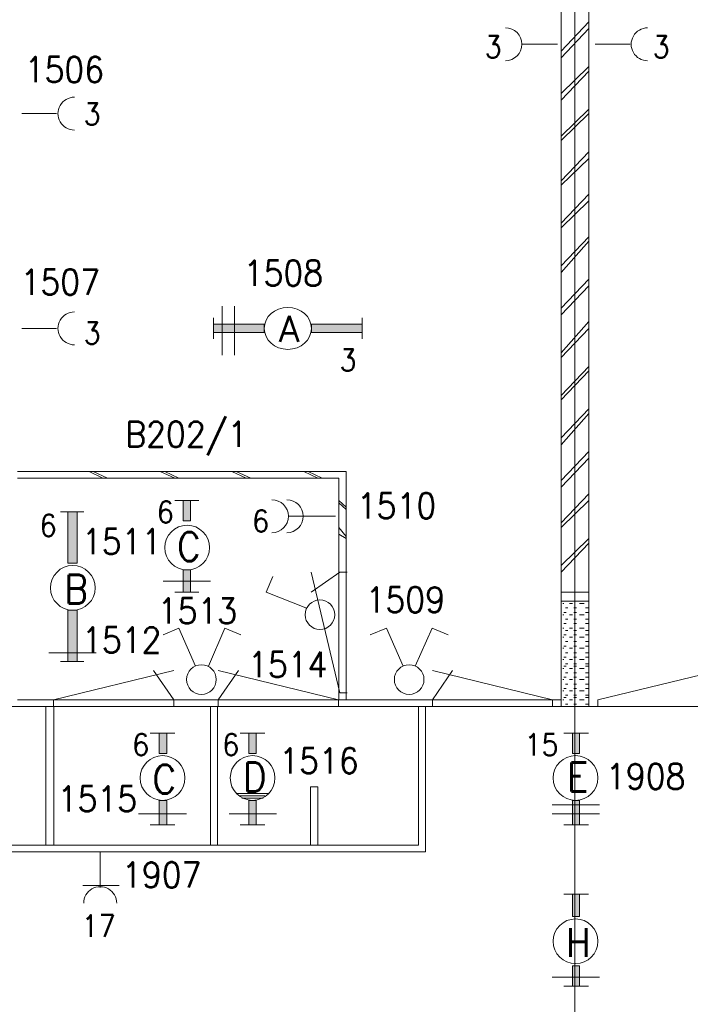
# Model space of a CAD drawing. Header units: metres. Extents: x -167 to -48, y -1901 to -1817.
# Tile 48 of 55: x -83.41 to -78.72, y -1851.57 to -1844.7. Entities that reach past the tile are written whole.
import ezdxf
from ezdxf.enums import TextEntityAlignment as Align

# ---------------------------------------------------------------- set-up
doc = ezdxf.new("R2010")
doc.units = ezdxf.units.M
doc.header["$MEASUREMENT"] = 0
doc.layers.add('Level 1', color=1, linetype='Continuous', lineweight=0)
doc.styles.add('Style-STANDARD', font='STANDARD.shx')

# ---------------------------------------------------------------- blocks, each defined once
blk = doc.blocks.new('1260')
at = {"layer": 'Level 1', "color": 1, "linetype": 'Continuous', "lineweight": 0}
for p, q in [((-630.0001, -100), (-630.0001, 100)), ((630.0001, -100), (630.0001, 100))]:
    blk.add_line(p, q, dxfattribs=at)
blk.add_circle((0, 0), 200, dxfattribs=at)
at = {"layer": 'Level 1', "color": 1, "linetype": 'Continuous', "lineweight": 0, "extrusion": (0, 0, -1)}
blk.add_solid([(200, 40), (630.0001, 40), (200, -40), (630.0001, -40)], dxfattribs=at)
at = {"layer": 'Level 1', "color": 1, "linetype": 'Continuous', "lineweight": 0}
blk.add_solid([(200, -40), (630.0001, -40), (200, 40), (630.0001, 40)], dxfattribs=at)
for points in [[(-200, 40), (-630.0001, 40), (-630.0001, -40), (-200, -40)], [(200, -40), (630.0001, -40), (630.0001, 40), (200, 40)]]:
    blk.add_3dface(points, dxfattribs=at)
at = {"layer": 'Level 1', "color": 1, "linetype": 'Continuous', "lineweight": 0, "style": 'Style-STANDARD'}
blk.add_text('A', height=250, dxfattribs=at).set_placement((-77.7681, -128.6793))

msp = doc.modelspace()

# ---------------------------------------------------------------- linework, layer by layer
at = {"layer": 'Level 1', "color": 11, "linetype": 'Continuous', "lineweight": 0}
for p, q in [((-79.5288, -1838.6015), (-79.5288, -1865.3516)), ((-153.3511, -1849.4921), (-53.8081, -1849.4921))]:
    msp.add_line(p, q, dxfattribs=at)
at = {"layer": 'Level 1', "color": 1, "linetype": 'Continuous', "lineweight": 0}
for p, q in [((-79.6245, -1842.1171), (-79.6245, -1849.4921)), ((-79.4311, -1842.1171), (-79.4311, -1849.4921)), ((-79.4311, -1844.7109), (-79.6245, -1844.9141)), ((-79.4311, -1844.7578), (-79.6245, -1844.9609)), ((-79.6499, -1844.8672), (-79.896, -1844.8672)), ((-79.3882, -1844.8672), (-79.144, -1844.8672)), ((-79.4311, -1845.0234), (-79.6245, -1845.2109)), ((-79.4311, -1845.0546), (-79.6245, -1845.2577)), ((-79.4311, -1845.3203), (-79.6245, -1845.5078)), ((-83.3921, -1845.3516), (-83.1499, -1845.3516)), ((-79.4311, -1845.3516), (-79.6245, -1845.5391)), ((-79.4311, -1845.6172), (-79.6245, -1845.8203)), ((-79.4311, -1845.664), (-79.6245, -1845.8515)), ((-79.4311, -1845.914), (-79.6245, -1846.1171)), ((-79.4311, -1845.961), (-79.6245, -1846.1484)), ((-79.4311, -1846.211), (-79.6245, -1846.4141)), ((-79.4311, -1846.2422), (-79.6245, -1846.4609)), ((-79.4311, -1846.5078), (-79.6245, -1846.7109)), ((-79.4311, -1846.5546), (-79.6245, -1846.7578)), ((-81.9936, -1846.6953), (-81.9936, -1847.039)), ((-81.9077, -1846.6953), (-81.9077, -1847.039)), ((-79.4311, -1846.8046), (-79.6245, -1847.0234)), ((-83.3921, -1846.8516), (-83.1499, -1846.8516)), ((-79.4311, -1846.8516), (-79.6245, -1847.0546)), ((-79.4311, -1847.1172), (-79.6245, -1847.3203)), ((-79.4311, -1847.1484), (-79.6245, -1847.3516)), ((-79.4311, -1847.414), (-79.6245, -1847.6172)), ((-79.4311, -1847.4453), (-79.6245, -1847.664)), ((-79.4311, -1847.7109), (-79.6245, -1847.914)), ((-79.4311, -1847.7578), (-79.6245, -1847.961)), ((-83.4233, -1847.8515), (-81.1264, -1847.8515)), ((-82.9233, -1847.8515), (-82.8276, -1847.8984)), ((-82.894, -1847.8515), (-82.7944, -1847.8984)), ((-82.4253, -1847.8515), (-82.3237, -1847.8984)), ((-82.394, -1847.8515), (-82.2964, -1847.8984)), ((-81.9253, -1847.8515), (-81.8257, -1847.8984)), ((-81.896, -1847.8515), (-81.7925, -1847.8984)), ((-81.4233, -1847.8515), (-81.3257, -1847.8984)), ((-81.3921, -1847.8515), (-81.2944, -1847.8984)), ((-81.1264, -1847.8515), (-81.1264, -1849.4453)), ((-83.4233, -1847.8984), (-81.1772, -1847.8984)), ((-81.1772, -1847.8984), (-81.1772, -1849.4453)), ((-79.4311, -1848.0078), (-79.6245, -1848.211)), ((-82.3237, -1848.0547), (-82.1557, -1848.0547)), ((-81.1772, -1848.0547), (-81.1264, -1848.1015)), ((-81.1772, -1848.0703), (-81.1264, -1848.1171)), ((-79.4311, -1848.0547), (-79.6245, -1848.2422)), ((-82.9585, -1848.1327), (-83.1225, -1848.1327)), ((-81.5249, -1848.164), (-81.2007, -1848.164)), ((-81.1772, -1848.2422), (-81.1264, -1848.3046)), ((-81.1772, -1848.289), (-81.1264, -1848.3203)), ((-79.4311, -1848.3203), (-79.6245, -1848.5078)), ((-79.4311, -1848.3515), (-79.6245, -1848.5546)), ((-81.1714, -1849.3984), (-81.3706, -1848.5546)), ((-81.1714, -1848.5546), (-81.3706, -1848.6953)), ((-81.1206, -1848.5546), (-81.1714, -1848.5546)), ((-82.4057, -1848.6172), (-82.0737, -1848.6172)), ((-81.687, -1848.6953), (-81.6382, -1848.5859)), ((-82.3237, -1848.6953), (-82.1557, -1848.6953)), ((-81.4077, -1848.8046), (-81.687, -1848.6953)), ((-79.4311, -1848.6953), (-79.6245, -1848.6953)), ((-79.4311, -1848.7578), (-79.6245, -1848.7578)), ((-79.5913, -1848.7578), (-79.6069, -1848.7578)), ((-79.5171, -1848.7578), (-79.5366, -1848.7578)), ((-79.435, -1848.7578), (-79.4546, -1848.7578)), ((-79.6069, -1848.7734), (-79.6128, -1848.7734)), ((-79.5913, -1848.836), (-79.6069, -1848.836)), ((-79.5796, -1848.8046), (-79.5952, -1848.8046)), ((-79.5464, -1848.7734), (-79.5678, -1848.7734)), ((-79.5171, -1848.8046), (-79.5366, -1848.8046)), ((-79.5171, -1848.836), (-79.5366, -1848.836)), ((-79.4643, -1848.7734), (-79.4975, -1848.7734)), ((-79.435, -1848.8046), (-79.4546, -1848.8046)), ((-79.435, -1848.836), (-79.4546, -1848.836)), ((-79.6069, -1848.8516), (-79.6128, -1848.8516)), ((-79.5796, -1848.8828), (-79.5952, -1848.8828)), ((-79.5464, -1848.8516), (-79.5678, -1848.8516)), ((-79.5171, -1848.8828), (-79.5366, -1848.8828)), ((-79.4643, -1848.8516), (-79.4975, -1848.8516)), ((-79.435, -1848.8828), (-79.4546, -1848.8828)), ((-82.2964, -1848.9453), (-82.4057, -1848.9921)), ((-82.1792, -1849.2109), (-82.2964, -1848.9453)), ((-82.0893, -1849.2109), (-81.9741, -1848.9453)), ((-81.9741, -1848.9453), (-81.8628, -1848.9921)), ((-80.8452, -1848.9453), (-80.9585, -1848.9921)), ((-80.73, -1849.2109), (-80.8452, -1848.9453)), ((-80.644, -1849.2109), (-80.5268, -1848.9453)), ((-80.5268, -1848.9453), (-80.4135, -1848.9921)), ((-79.6069, -1848.9453), (-79.6128, -1848.9453)), ((-79.5913, -1848.9141), (-79.6069, -1848.9141)), ((-79.5796, -1848.9609), (-79.5952, -1848.9609)), ((-79.5464, -1848.9453), (-79.5678, -1848.9453)), ((-79.5171, -1848.9141), (-79.5366, -1848.9141)), ((-79.5171, -1848.9609), (-79.5366, -1848.9609)), ((-79.4643, -1848.9453), (-79.4975, -1848.9453)), ((-79.435, -1848.9141), (-79.4546, -1848.9141)), ((-79.435, -1848.9609), (-79.4546, -1848.9609)), ((-79.6069, -1849.0078), (-79.6128, -1849.0078)), ((-79.5913, -1848.9921), (-79.6069, -1848.9921)), ((-79.5796, -1849.039), (-79.5952, -1849.039)), ((-79.5464, -1849.0078), (-79.5678, -1849.0078)), ((-79.5171, -1848.9921), (-79.5366, -1848.9921)), ((-79.5171, -1849.039), (-79.5366, -1849.039)), ((-79.4643, -1849.0078), (-79.4975, -1849.0078)), ((-79.435, -1848.9921), (-79.4546, -1848.9921)), ((-79.435, -1849.039), (-79.4546, -1849.039)), ((-79.6069, -1849.086), (-79.6128, -1849.086)), ((-79.5913, -1849.0703), (-79.6069, -1849.0703)), ((-79.5464, -1849.086), (-79.5678, -1849.086)), ((-79.5171, -1849.0703), (-79.5366, -1849.0703)), ((-79.4643, -1849.086), (-79.4975, -1849.086)), ((-79.435, -1849.0703), (-79.4546, -1849.0703)), ((-83.2046, -1849.1172), (-82.8725, -1849.1172)), ((-82.9585, -1849.1797), (-83.1225, -1849.1797)), ((-79.6069, -1849.164), (-79.6128, -1849.164)), ((-79.5913, -1849.1484), (-79.6069, -1849.1484)), ((-79.5796, -1849.1172), (-79.5952, -1849.1172)), ((-79.5464, -1849.164), (-79.5678, -1849.164)), ((-79.5171, -1849.1172), (-79.5366, -1849.1172)), ((-79.5171, -1849.1484), (-79.5366, -1849.1484)), ((-79.4643, -1849.164), (-79.4975, -1849.164)), ((-79.435, -1849.1172), (-79.4546, -1849.1172)), ((-79.435, -1849.1484), (-79.4546, -1849.1484)), ((-83.1714, -1849.4453), (-82.3315, -1849.2421)), ((-82.3315, -1849.4453), (-82.4721, -1849.2421)), ((-81.1811, -1849.4453), (-82.021, -1849.2421)), ((-82.021, -1849.4453), (-81.8803, -1849.2421)), ((-79.685, -1849.4453), (-80.5249, -1849.2421)), ((-80.5249, -1849.4453), (-80.3842, -1849.2421)), ((-79.6069, -1849.2265), (-79.6128, -1849.2265)), ((-79.5913, -1849.2109), (-79.6069, -1849.2109)), ((-79.5796, -1849.1953), (-79.5952, -1849.1953)), ((-79.5464, -1849.2265), (-79.5678, -1849.2265)), ((-79.5171, -1849.1953), (-79.5366, -1849.1953)), ((-79.5171, -1849.2109), (-79.5366, -1849.2109)), ((-79.4643, -1849.2265), (-79.4975, -1849.2265)), ((-79.435, -1849.1953), (-79.4546, -1849.1953)), ((-79.435, -1849.2109), (-79.4546, -1849.2109)), ((-79.3686, -1849.4453), (-78.5288, -1849.2421)), ((-79.6069, -1849.3047), (-79.6128, -1849.3047)), ((-79.5913, -1849.2891), (-79.6069, -1849.2891)), ((-79.5796, -1849.2577), (-79.5952, -1849.2577)), ((-79.5464, -1849.3047), (-79.5678, -1849.3047)), ((-79.5171, -1849.2577), (-79.5366, -1849.2577)), ((-79.5171, -1849.2891), (-79.5366, -1849.2891)), ((-79.4643, -1849.3047), (-79.4975, -1849.3047)), ((-79.435, -1849.2577), (-79.4546, -1849.2577)), ((-79.435, -1849.2891), (-79.4546, -1849.2891)), ((-79.6069, -1849.3828), (-79.6128, -1849.3828)), ((-79.5913, -1849.3672), (-79.6069, -1849.3672)), ((-79.5796, -1849.3359), (-79.5952, -1849.3359)), ((-79.5464, -1849.3828), (-79.5678, -1849.3828)), ((-79.5171, -1849.3359), (-79.5366, -1849.3359)), ((-79.5171, -1849.3672), (-79.5366, -1849.3672)), ((-79.4643, -1849.3828), (-79.4975, -1849.3828)), ((-79.435, -1849.3359), (-79.4546, -1849.3359)), ((-79.435, -1849.3672), (-79.4546, -1849.3672)), ((-83.4233, -1849.4453), (-79.6245, -1849.4453)), ((-83.1714, -1849.4921), (-83.1714, -1849.4453)), ((-82.3315, -1849.4921), (-82.3315, -1849.4453)), ((-82.021, -1849.4921), (-82.021, -1849.4453)), ((-81.1811, -1849.4921), (-81.1811, -1849.4453)), ((-81.1206, -1849.3984), (-81.1714, -1849.3984)), ((-80.5249, -1849.4921), (-80.5249, -1849.4453)), ((-79.685, -1849.4921), (-79.685, -1849.4453)), ((-79.6069, -1849.4453), (-79.6128, -1849.4453)), ((-79.5913, -1849.4296), (-79.6069, -1849.4296)), ((-79.5796, -1849.414), (-79.5952, -1849.414)), ((-79.5464, -1849.4453), (-79.5678, -1849.4453)), ((-79.5171, -1849.414), (-79.5366, -1849.414)), ((-79.5171, -1849.4296), (-79.5366, -1849.4296)), ((-79.4643, -1849.4453), (-79.4975, -1849.4453)), ((-79.435, -1849.414), (-79.4546, -1849.414)), ((-79.435, -1849.4296), (-79.4546, -1849.4296)), ((-79.3686, -1849.4921), (-79.3686, -1849.4453)), ((-151.5542, -1849.4921), (-63.644, -1849.4921)), ((-83.2241, -1849.4921), (-83.2241, -1850.4609)), ((-83.1694, -1849.4921), (-83.1694, -1850.4609)), ((-82.0737, -1849.4921), (-82.0737, -1850.4609)), ((-82.0268, -1849.4921), (-82.0268, -1850.4609)), ((-80.6225, -1849.4921), (-80.6225, -1850.4609)), ((-80.5737, -1849.4921), (-80.5737, -1850.5078)), ((-79.5796, -1849.4765), (-79.5952, -1849.4765)), ((-79.5171, -1849.4765), (-79.5366, -1849.4765)), ((-79.435, -1849.4765), (-79.4546, -1849.4765)), ((-82.4956, -1849.6796), (-82.3237, -1849.6796)), ((-81.8667, -1849.6796), (-81.6948, -1849.6796)), ((-79.6069, -1849.6796), (-79.435, -1849.6796)), ((-81.3257, -1850.0547), (-81.3764, -1850.0547)), ((-81.3764, -1850.0547), (-81.3764, -1850.4609)), ((-81.3257, -1850.4609), (-81.3257, -1850.0547)), ((-81.896, -1850.1015), (-81.6655, -1850.1015)), ((-81.8823, -1850.1015), (-81.687, -1850.1015)), ((-81.8706, -1850.1171), (-81.6948, -1850.1171)), ((-81.855, -1850.1327), (-81.7065, -1850.1327)), ((-81.8471, -1850.1327), (-81.7358, -1850.1327)), ((-79.6889, -1850.1797), (-79.3569, -1850.1797)), ((-82.5776, -1850.2422), (-82.2417, -1850.2422)), ((-81.9448, -1850.2422), (-81.6128, -1850.2422)), ((-79.6889, -1850.2422), (-79.3569, -1850.2422)), ((-82.4956, -1850.3203), (-82.3237, -1850.3203)), ((-81.8667, -1850.3203), (-81.6948, -1850.3203)), ((-79.6069, -1850.3203), (-79.435, -1850.3203)), ((-86.4175, -1850.4609), (-80.6225, -1850.4609)), ((-86.4721, -1850.5078), (-80.5737, -1850.5078)), ((-82.8452, -1850.5078), (-82.8452, -1850.7578)), ((-82.7124, -1850.7422), (-82.9663, -1850.7422)), ((-79.6069, -1850.8046), (-79.435, -1850.8046)), ((-79.6889, -1851.3828), (-79.3569, -1851.3828)), ((-79.6069, -1851.4453), (-79.435, -1851.4453))]:
    msp.add_line(p, q, dxfattribs=at)
for centre, radius in [((-82.2378, -1848.3828), 0.1562), ((-83.0366, -1848.6641), 0.1562), ((-81.31, -1848.8516), 0.1035), ((-82.1382, -1849.3047), 0.1035), ((-80.687, -1849.3047), 0.1035), ((-82.4096, -1849.9922), 0.1562), ((-81.7807, -1849.9922), 0.1562), ((-79.5249, -1849.9922), 0.1562), ((-79.5249, -1851.1328), 0.1562)]:
    msp.add_circle(centre, radius, dxfattribs=at)
for centre, start, end in [((-80.0151, -1844.8672), 270.00006, 89.99997), ((-79.021, -1844.8672), 90.00002, 270.00013), ((-83.0249, -1845.3516), 90.00002, 270.00013), ((-83.0249, -1846.8516), 90.00002, 270.00013), ((-81.646, -1848.164), 270.00006, 90.00005), ((-81.5425, -1848.164), 270.00006, 90.00005), ((-82.8452, -1850.8672), 0, 180.00003)]:
    msp.add_arc(centre, 0.1152, start, end, dxfattribs=at)
for points in [[(-82.2143, -1848.1953), (-82.2651, -1848.1953), (-82.2143, -1848.0547), (-82.2651, -1848.0547)], [(-83.0053, -1848.4922), (-83.0053, -1848.1327), (-83.0718, -1848.4922), (-83.0718, -1848.1327)], [(-82.2143, -1848.6953), (-82.2651, -1848.6953), (-82.2143, -1848.539), (-82.2651, -1848.539)], [(-82.3803, -1849.8203), (-82.4331, -1849.8203), (-82.3803, -1849.6796), (-82.4331, -1849.6796)], [(-81.7553, -1849.8203), (-81.8061, -1849.8203), (-81.7553, -1849.6796), (-81.8061, -1849.6796)], [(-79.4975, -1849.8203), (-79.5464, -1849.8203), (-79.4975, -1849.6796), (-79.5464, -1849.6796)], [(-82.3803, -1850.3203), (-82.4331, -1850.3203), (-82.3803, -1850.1484), (-82.4331, -1850.1484)], [(-81.7553, -1850.3203), (-81.8061, -1850.3203), (-81.7553, -1850.1484), (-81.8061, -1850.1484)], [(-79.4975, -1850.3203), (-79.5464, -1850.3203), (-79.4975, -1850.1484), (-79.5464, -1850.1484)], [(-79.4975, -1850.9609), (-79.5464, -1850.9609), (-79.4975, -1850.8046), (-79.5464, -1850.8046)], [(-79.4975, -1851.4453), (-79.5464, -1851.4453), (-79.4975, -1851.3047), (-79.5464, -1851.3047)]]:
    msp.add_solid(points, dxfattribs=at)
at = {"layer": 'Level 1', "color": 1, "linetype": 'Continuous', "lineweight": 0, "extrusion": (0, 0, -1)}
msp.add_solid([(83.0718, -1848.8202), (83.0718, -1849.1797), (83.0053, -1848.8202), (83.0053, -1849.1797)], dxfattribs=at)
at = {"layer": 'Level 1', "color": 1, "linetype": 'Continuous', "lineweight": 0}
for points in [[(-82.2143, -1848.1953), (-82.2651, -1848.1953), (-82.2651, -1848.0547), (-82.2143, -1848.0547)], [(-83.0053, -1848.4922), (-83.0053, -1848.1327), (-83.0718, -1848.1327), (-83.0718, -1848.4922)], [(-82.2143, -1848.6953), (-82.2651, -1848.6953), (-82.2651, -1848.539), (-82.2143, -1848.539)], [(-83.0718, -1848.8202), (-83.0718, -1849.1797), (-83.0053, -1849.1797), (-83.0053, -1848.8202)], [(-82.3803, -1849.8203), (-82.4331, -1849.8203), (-82.4331, -1849.6796), (-82.3803, -1849.6796)], [(-81.7553, -1849.8203), (-81.8061, -1849.8203), (-81.8061, -1849.6796), (-81.7553, -1849.6796)], [(-79.4975, -1849.8203), (-79.5464, -1849.8203), (-79.5464, -1849.6796), (-79.4975, -1849.6796)], [(-82.3803, -1850.3203), (-82.4331, -1850.3203), (-82.4331, -1850.1484), (-82.3803, -1850.1484)], [(-81.7553, -1850.3203), (-81.8061, -1850.3203), (-81.8061, -1850.1484), (-81.7553, -1850.1484)], [(-79.4975, -1850.3203), (-79.5464, -1850.3203), (-79.5464, -1850.1484), (-79.4975, -1850.1484)], [(-79.4975, -1850.9609), (-79.5464, -1850.9609), (-79.5464, -1850.8046), (-79.4975, -1850.8046)], [(-79.4975, -1851.4453), (-79.5464, -1851.4453), (-79.5464, -1851.3047), (-79.4975, -1851.3047)]]:
    msp.add_3dface(points, dxfattribs=at)

# ---------------------------------------------------------------- block references
at = {"layer": 'Level 1', "color": 1, "linetype": 'Continuous', "lineweight": 0, "xscale": 0.000824, "yscale": 0.000732}
msp.add_blockref('1260', (-81.5346, -1846.8516), dxfattribs=at)

# ---------------------------------------------------------------- texts
at = {"layer": 'Level 1', "color": 1, "linetype": 'Continuous', "lineweight": 0, "style": 'Style-STANDARD'}
for s, height, p in [('3', 0.1523, (-80.1004, -1844.9609)), ('3', 0.1523, (-78.9266, -1844.9609)), ('1506', 0.1777, (-83.0957, -1845.1328)), ('3', 0.1523, (-82.9012, -1845.4296)), ('1508', 0.1777, (-81.5657, -1846.5546)), ('1507', 0.1777, (-83.1243, -1846.6172)), ('3', 0.1523, (-82.9012, -1846.9609)), ('3', 0.1523, (-81.1141, -1847.1484)), ('B202/1', 0.1777, (-82.244, -1847.6796)), ('1510', 0.1777, (-80.7754, -1848.1797)), ('6', 0.1523, (-82.3901, -1848.211)), ('6', 0.1523, (-83.2085, -1848.3046)), ('6', 0.1523, (-81.7241, -1848.2734)), ('1511', 0.1777, (-82.696, -1848.4297)), ('1509', 0.1777, (-80.7142, -1848.836)), ('1513', 0.1777, (-82.1661, -1848.9141)), ('1512', 0.1777, (-82.6954, -1849.1172)), ('1514', 0.1777, (-81.5352, -1849.2891)), ('6', 0.1523, (-82.562, -1849.8359)), ('6', 0.1523, (-81.9331, -1849.8359)), ('15', 0.1523, (-79.7626, -1849.8359)), ('1516', 0.1777, (-81.3172, -1849.961)), ('1908', 0.1777, (-79.0345, -1850.0703)), ('1515', 0.1777, (-82.8653, -1850.2266)), ('1907', 0.1777, (-82.4154, -1850.7578)), ('17', 0.1523, (-82.8563, -1851.1016))]:
    msp.add_text(s, height=height, dxfattribs=at).set_placement(p, align=Align.CENTER)
for s, p in [('C', (-82.3081, -1848.4766)), ('B', (-83.0952, -1848.7734)), ('C', (-82.48, -1850.1015)), ('D', (-81.8471, -1850.0859)), ('E', (-79.5835, -1850.0859)), ('H', (-79.5913, -1851.2421))]:
    msp.add_text(s, height=0.2011, dxfattribs=at).set_placement(p)

doc.saveas('drawing.dxf')
